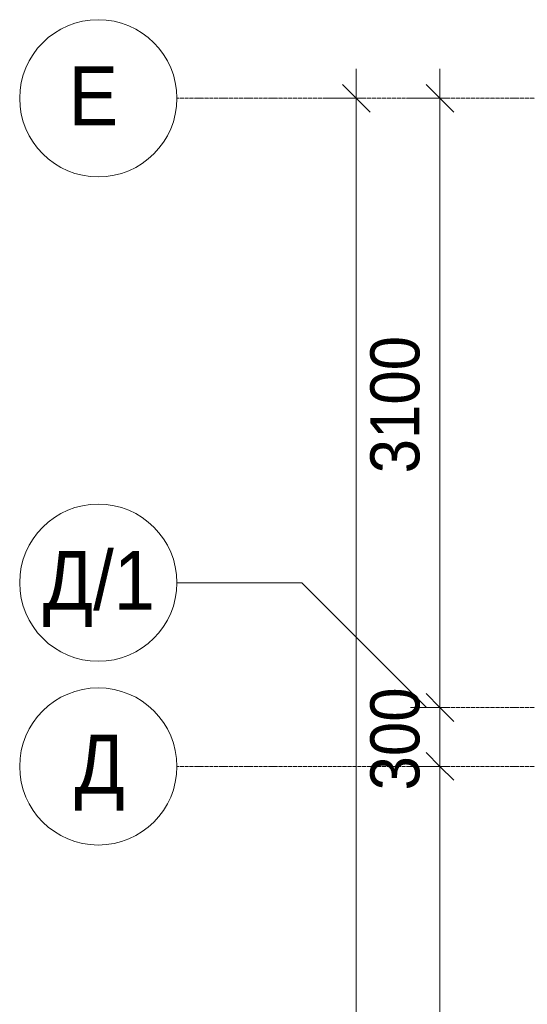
# Model space of a CAD drawing. Header units: millimetres. Extents: x -816133 to 919604, y 87941 to 147341.
# Tile 177 of 201: x 123275 to 125858, y 134022 to 139033. Entities that reach past the tile are written whole.
import ezdxf

# ---------------------------------------------------------------- set-up
doc = ezdxf.new("R2010")
doc.units = ezdxf.units.MM
doc.linetypes.add('ADSK_Линия сетки', pattern=[25, 20, -2.5, 0, -2.5])
for name, color, linetype, lineweight in [('A-010-D_DIM', 7, 'Continuous', 9), ('Z-030-M_GRID', 7, 'Continuous', 9), ('Z-033_T_GRIDREF', 7, 'Continuous', 20), ('СС-011-ПОЖ-СИГНАЛИЗАЦИЯ', 1, 'Continuous', 30)]:
    doc.layers.add(name, color=color, linetype=linetype, lineweight=lineweight)
doc.styles.add('Arial_1', font='arial.ttf', dxfattribs={"width": 0.9, "height": 600})
doc.styles.add('Arial_3', font='arial.ttf', dxfattribs={"width": 0.9, "height": 500})

# ---------------------------------------------------------------- blocks, each defined once
blk = doc.blocks.new('13эт')
at = {"layer": 'A-010-D_DIM', "color": 9, "lineweight": 15}
for p, q in [((400297, 120782.9), (400297, 138782.9)), ((400723.2, 135532.9), (400723.2, 138782.9)), ((400297, 138632.9), (400226.3, 138703.6)), ((400723.2, 138632.9), (400652.5, 138703.6)), ((400297, 138632.9), (400147, 138632.9)), ((400297, 138632.9), (400367.7, 138562.2)), ((400297, 138632.9), (400347, 138632.9)), ((400723.2, 138632.9), (400573.2, 138632.9)), ((400723.2, 138632.9), (400793.9, 138562.2)), ((400723.2, 138632.9), (400773.2, 138632.9)), ((400723.2, 135532.9), (400652.5, 135603.6)), ((400723.2, 135532.9), (400652.5, 135603.6)), ((400723.2, 135532.9), (400573.2, 135532.9)), ((400723.2, 135532.9), (400573.2, 135532.9)), ((400723.2, 135232.9), (400723.2, 135532.9)), ((400723.2, 135532.9), (400793.9, 135462.2)), ((400723.2, 135532.9), (400773.2, 135532.9)), ((400723.2, 135532.9), (400793.9, 135462.2)), ((400723.2, 135532.9), (400773.2, 135532.9)), ((400723.2, 135232.9), (400652.5, 135303.6)), ((400723.2, 135232.9), (400652.5, 135303.6)), ((400723.2, 135232.9), (400573.2, 135232.9)), ((400723.2, 135232.9), (400573.2, 135232.9)), ((400723.2, 131832.9), (400723.2, 135232.9)), ((400723.2, 135232.9), (400793.9, 135162.2)), ((400723.2, 135232.9), (400773.2, 135232.9)), ((400723.2, 135232.9), (400793.9, 135162.2)), ((400723.2, 135232.9), (400773.2, 135232.9))]:
    blk.add_line(p, q, dxfattribs=at)
at = {"layer": 'Z-030-M_GRID', "color": 9, "linetype": 'ADSK_Линия сетки'}
for p, q in [((443695.4, 138632.9), (399384.3, 138632.9)), ((443695.4, 135532.9), (400654.3, 135532.9)), ((443695.4, 135232.9), (399384.3, 135232.9))]:
    blk.add_line(p, q, dxfattribs=at)
at = {"layer": 'Z-030-M_GRID', "color": 9}
for p, q in [((400019.3, 136167.9), (399384.3, 136167.9)), ((400654.3, 135532.9), (400019.3, 136167.9))]:
    blk.add_line(p, q, dxfattribs=at)
at = {"layer": 'Z-033_T_GRIDREF', "color": 9}
for centre, start, end in [((398984.3, 138632.9), 90, 270), ((398984.3, 138632.9), 270, 90), ((398984.3, 136167.9), 90, 270), ((398984.3, 136167.9), 270, 90), ((398984.3, 135232.9), 90, 270), ((398984.3, 135232.9), 270, 90)]:
    blk.add_arc(centre, 400, start, end, dxfattribs=at)
at = {"layer": 'A-010-D_DIM', "color": 9, "lineweight": 30, "style": 'Arial_3', "width": 0.9}
for s, p in [('3100', (400618.6, 136724.4)), ('300', (400618.6, 135110.7))]:
    blk.add_text(s, height=250, rotation=90, dxfattribs=at).set_placement(p)
at = {"layer": 'Z-033_T_GRIDREF', "color": 9, "style": 'Arial_1', "width": 0.9}
for s, p in [('Е', (398833.2, 138495)), ('/1', (398958.4, 136030)), ('Д', (398702.4, 136030)), ('Д', (398863.1, 135095))]:
    blk.add_text(s, height=300, dxfattribs=at).set_placement(p)

msp = doc.modelspace()

# ---------------------------------------------------------------- block references
at = {"layer": 'СС-011-ПОЖ-СИГНАЛИЗАЦИЯ', "color": 9, "lineweight": 30}
msp.add_blockref('13эт', (-275309.7, 0), dxfattribs=at)

doc.saveas('drawing.dxf')
